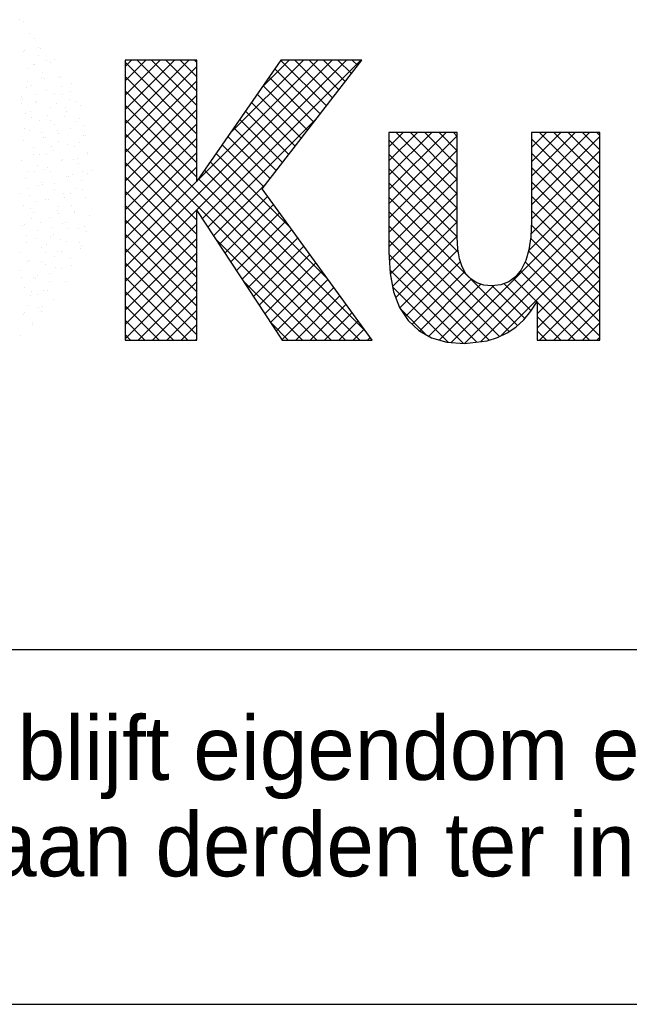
# Model space of a CAD drawing. Extents: x -39327 to 109237, y 358172 to 442272.
# Tile 66 of 96: x 92349 to 94067, y 358172 to 360948. Entities that reach past the tile are written whole.
import ezdxf

# ---------------------------------------------------------------- set-up
doc = ezdxf.new("R2010")
doc.units = 0
doc.header["$LTSCALE"] = 100
doc.layers.get('0').update_dxf_attribs({"linetype": 'CONTINUOUS'})
for name, color, linetype in [('00KAD025', 2, 'CONTINUOUS'), ('00KAD070', 5, 'CONTINUOUS'), ('7', 7, 'CONTINUOUS'), ('BL$4----', 7, 'CONTINUOUS')]:
    doc.layers.add(name, color=color, linetype=linetype)
doc.styles.add('BURO-018', font='BUROFONT.shx', dxfattribs={"height": 180})
doc.styles.add('BURO-025', font='BUROFONT.shx', dxfattribs={"height": 250})
doc.styles.add('BURO-035', font='BUROFONT.shx', dxfattribs={"height": 350})
doc.styles.add('BURO-050', font='BUROFONT.shx', dxfattribs={"height": 500})

# ---------------------------------------------------------------- blocks, each defined once
blk = doc.blocks.new('KUIJPERSKLEUR')
at = {"color": 161}
for p, q in [((-168.885, 27.76), (-168.885, 27.76)), ((-168.781, 27.71), (-168.781, 27.71)), ((-168.598, 27.357), (-168.598, 27.357)), ((-168.457, 27.236), (-168.457, 27.236)), ((-168.357, 26.976), (-168.357, 26.976)), ((-168.31, 26.953), (-168.31, 26.953)), ((-168.346, 26.749), (-168.346, 26.749)), ((-168.511, 26.497), (-168.511, 26.497)), ((-168.467, 26.499), (-168.467, 26.499)), ((-168.126, 26.615), (-168.126, 26.615)), ((-168.023, 26.55), (-168.023, 26.55)), ((-167.905, 26.63), (-167.905, 26.63)), ((-167.794, 26.143), (-167.794, 26.143)), ((-167.735, 26.146), (-167.735, 26.146)), ((-167.702, 25.882), (-167.702, 25.882)), ((-167.417, 25.952), (-167.417, 25.952)), ((-167.684, 25.656), (-167.684, 25.656)), ((-167.448, 25.743), (-167.448, 25.743)), ((-167.471, 25.521), (-167.471, 25.521)), ((-167.307, 25.465), (-167.307, 25.465)), ((-167.16, 25.339), (-167.16, 25.339)), ((-167.317, 24.885), (-167.317, 24.885)), ((-167.196, 24.978), (-167.196, 24.978)), ((-167.047, 24.787), (-167.047, 24.787)), ((-167.463, 24.682), (-167.463, 24.682)), ((-167.086, 24.491), (-167.086, 24.491)), ((-167.029, 24.481), (-167.029, 24.481)), ((-167.352, 24.195), (-167.352, 24.195)), ((-167.202, 24.308), (-167.202, 24.308)), ((-166.975, 24.004), (-166.975, 24.004)), ((-166.971, 23.947), (-166.971, 23.947)), ((-167.357, 23.829), (-167.357, 23.829)), ((-167.252, 23.836), (-167.252, 23.836)), ((-167.242, 23.707), (-167.242, 23.707)), ((-167.408, 23.382), (-167.408, 23.382)), ((-167.126, 23.468), (-167.126, 23.468)), ((-166.964, 23.432), (-166.964, 23.432)), ((-166.865, 23.517), (-166.865, 23.517)), ((-167.131, 23.22), (-167.131, 23.22)), ((-167.281, 22.989), (-167.281, 22.989)), ((-167.12, 22.978), (-167.12, 22.978)), ((-167.435, 22.51), (-167.435, 22.51)), ((-167.021, 22.733), (-167.021, 22.733)), ((-167.352, 22.366), (-167.352, 22.366)), ((-167.343, 22.333), (-167.343, 22.333)), ((-166.91, 22.246), (-166.91, 22.246)), ((-167.676, 22.006), (-167.676, 22.006)), ((-167.59, 22.031), (-167.59, 22.031)), ((-167.499, 21.879), (-167.499, 21.879)), ((-167.241, 21.879), (-167.241, 21.879)), ((-167.055, 21.929), (-167.055, 21.929)), ((-167.012, 21.776), (-167.012, 21.776)), ((-167.745, 21.552), (-167.745, 21.552)), ((-167.566, 21.519), (-167.566, 21.519)), ((-167.212, 21.475), (-167.212, 21.475)), ((-167.131, 21.392), (-167.131, 21.392)), ((-167.721, 21.233), (-167.721, 21.233)), ((-167.166, 21.297), (-167.166, 21.297)), ((-167.455, 21.032), (-167.455, 21.032)), ((-167.434, 20.83), (-167.434, 20.83)), ((-167.878, 20.78), (-167.878, 20.78)), ((-167.722, 20.736), (-167.722, 20.736)), ((-168.488, 20.495), (-168.488, 20.495)), ((-168.44, 20.476), (-168.44, 20.476)), ((-168.387, 20.538), (-168.387, 20.538)), ((-168.053, 20.368), (-168.053, 20.368)), ((-167.59, 20.376), (-167.59, 20.376)), ((-168.377, 20.008), (-168.377, 20.008)), ((-168.209, 20.115), (-168.209, 20.115)), ((-168.1, 20.134), (-168.1, 20.134)), ((-168.644, 19.712), (-168.644, 19.712)), ((-167.942, 19.881), (-167.942, 19.881)), ((-168.766, 19.438), (-168.766, 19.438)), ((-168.749, 19.518), (-168.749, 19.518)), ((-168.364, 19.636), (-168.364, 19.636)), ((-168.267, 19.521), (-168.267, 19.521)), ((-168.256, 19.68), (-168.256, 19.68)), ((-168.533, 19.225), (-168.533, 19.225)), ((-168.518, 19.157), (-168.518, 19.157)), ((-168.864, 18.857), (-168.864, 18.857))]:
    blk.add_line(p, q, dxfattribs=at)
at = {"color": 163}
for p, q in [((-168.781, 26.876), (-168.781, 26.876)), ((-168.754, 26.903), (-168.754, 26.903)), ((-168.671, 26.389), (-168.671, 26.389)), ((-168.281, 26.136), (-168.281, 26.136)), ((-168.236, 26.262), (-168.236, 26.262)), ((-168.179, 26.096), (-168.179, 26.096)), ((-168.689, 25.854), (-168.689, 25.854)), ((-168.666, 26.019), (-168.666, 26.019)), ((-168.56, 25.902), (-168.56, 25.902)), ((-168.827, 25.606), (-168.827, 25.606)), ((-168.435, 25.657), (-168.435, 25.657)), ((-168.125, 25.775), (-168.125, 25.775)), ((-167.892, 25.692), (-167.892, 25.692)), ((-168.845, 25.4), (-168.845, 25.4)), ((-168.821, 25.54), (-168.821, 25.54)), ((-168.45, 25.415), (-168.45, 25.415)), ((-168.401, 25.45), (-168.401, 25.45)), ((-168.015, 25.288), (-168.015, 25.288)), ((-167.857, 25.403), (-167.857, 25.403)), ((-167.604, 25.289), (-167.604, 25.289)), ((-168.716, 25.119), (-168.716, 25.119)), ((-168.59, 25.178), (-168.59, 25.178)), ((-168.558, 24.996), (-168.558, 24.996)), ((-168.114, 25.047), (-168.114, 25.047)), ((-167.626, 25.042), (-167.626, 25.042)), ((-167.573, 25.169), (-167.573, 25.169)), ((-168.339, 24.928), (-168.339, 24.928)), ((-168.011, 24.924), (-168.011, 24.924)), ((-167.904, 24.801), (-167.904, 24.801)), ((-168.745, 24.7), (-168.745, 24.7)), ((-168.606, 24.632), (-168.606, 24.632)), ((-168.27, 24.593), (-168.27, 24.593)), ((-168.229, 24.441), (-168.229, 24.441)), ((-168.166, 24.445), (-168.166, 24.445)), ((-167.827, 24.643), (-167.827, 24.643)), ((-167.781, 24.563), (-167.781, 24.563)), ((-168.78, 24.351), (-168.78, 24.351)), ((-167.983, 24.189), (-167.983, 24.189)), ((-167.794, 24.314), (-167.794, 24.314)), ((-167.539, 24.239), (-167.539, 24.239)), ((-168.495, 24.145), (-168.495, 24.145)), ((-168.493, 23.947), (-168.493, 23.947)), ((-168.321, 23.966), (-168.321, 23.966)), ((-168.118, 23.954), (-168.118, 23.954)), ((-167.935, 24.084), (-167.935, 24.084)), ((-168.826, 23.777), (-168.826, 23.777)), ((-168.385, 23.658), (-168.385, 23.658)), ((-168.09, 23.605), (-168.09, 23.605)), ((-167.695, 23.786), (-167.695, 23.786)), ((-167.683, 23.827), (-167.683, 23.827)), ((-168.649, 23.493), (-168.649, 23.493)), ((-168.476, 23.487), (-168.476, 23.487)), ((-168.205, 23.544), (-168.205, 23.544)), ((-168.008, 23.467), (-168.008, 23.467)), ((-167.573, 23.34), (-167.573, 23.34)), ((-167.512, 23.35), (-167.512, 23.35)), ((-168.716, 23.29), (-168.716, 23.29)), ((-168.361, 23.09), (-168.361, 23.09)), ((-168.274, 23.171), (-168.274, 23.171)), ((-168.245, 23.126), (-168.245, 23.126)), ((-167.918, 23.14), (-167.918, 23.14)), ((-168.871, 22.848), (-168.871, 22.848)), ((-168.63, 23.008), (-168.63, 23.008)), ((-168.605, 22.803), (-168.605, 22.803)), ((-167.897, 22.98), (-167.897, 22.98)), ((-167.666, 22.871), (-167.666, 22.871)), ((-167.462, 22.853), (-167.462, 22.853)), ((-168.785, 22.529), (-168.785, 22.529)), ((-168.4, 22.647), (-168.4, 22.647)), ((-168.164, 22.684), (-168.164, 22.684)), ((-168.074, 22.686), (-168.074, 22.686)), ((-167.787, 22.493), (-167.787, 22.493)), ((-167.63, 22.736), (-167.63, 22.736)), ((-168.584, 22.444), (-168.584, 22.444)), ((-168.495, 22.316), (-168.495, 22.316)), ((-167.821, 22.392), (-167.821, 22.392)), ((-167.786, 22.283), (-167.786, 22.283)), ((-168.819, 21.956), (-168.819, 21.956)), ((-168.74, 21.99), (-168.74, 21.99)), ((-168.554, 22.168), (-168.554, 22.168)), ((-168.296, 22.041), (-168.296, 22.041)), ((-168.053, 22.197), (-168.053, 22.197)), ((-168.709, 21.689), (-168.709, 21.689)), ((-168.384, 21.829), (-168.384, 21.829)), ((-167.976, 21.913), (-167.976, 21.913)), ((-167.943, 21.71), (-167.943, 21.71)), ((-168.708, 21.469), (-168.708, 21.469)), ((-168.452, 21.587), (-168.452, 21.587)), ((-168.13, 21.434), (-168.13, 21.434)), ((-168.009, 21.637), (-168.009, 21.637)), ((-168.864, 21.21), (-168.864, 21.21)), ((-168.274, 21.342), (-168.274, 21.342)), ((-168.165, 21.183), (-168.165, 21.183)), ((-167.832, 21.223), (-167.832, 21.223)), ((-168.675, 20.941), (-168.675, 20.941)), ((-168.598, 20.982), (-168.598, 20.982)), ((-168.285, 20.955), (-168.285, 20.955)), ((-168.163, 20.855), (-168.163, 20.855)), ((-167.9, 21.073), (-167.9, 21.073)), ((-168.865, 20.686), (-168.865, 20.686)), ((-168.054, 20.594), (-168.054, 20.594)), ((-168.831, 20.487), (-168.831, 20.487)), ((-168.754, 20.199), (-168.754, 20.199)), ((-168.595, 19.997), (-168.595, 19.997)), ((-168.544, 20.084), (-168.544, 20.084))]:
    blk.add_line(p, q, dxfattribs=at)
at = {"color": 170}
for p, q in [((-165.918, 20.782), (-160.081, 26.619)), ((-165.918, 20.378), (-159.677, 26.619)), ((-165.918, 26.44), (-165.739, 26.619)), ((-165.918, 26.036), (-165.335, 26.619)), ((-165.918, 25.632), (-164.931, 26.619)), ((-165.918, 25.227), (-164.526, 26.619)), ((-165.918, 24.823), (-164.122, 26.619)), ((-163.894, 24.536), (-165.918, 26.56)), ((-165.918, 24.419), (-163.894, 26.443)), ((-163.894, 24.94), (-165.573, 26.619)), ((-163.894, 25.344), (-165.169, 26.619)), ((-163.894, 25.748), (-164.765, 26.619)), ((-163.894, 26.152), (-164.361, 26.619)), ((-163.894, 26.556), (-163.957, 26.619)), ((-163.889, 23.216), (-160.485, 26.619)), ((-163.742, 22.15), (-159.273, 26.619)), ((-162.969, 24.54), (-160.889, 26.619)), ((-162.048, 25.864), (-161.294, 26.619)), ((-160.42, 25.102), (-161.693, 26.376)), ((-160.243, 25.33), (-161.527, 26.614)), ((-160.067, 25.558), (-161.128, 26.619)), ((-159.89, 25.785), (-160.724, 26.619)), ((-159.714, 26.013), (-160.32, 26.619)), ((-159.538, 26.241), (-159.916, 26.619)), ((-159.361, 26.469), (-159.512, 26.619)), ((-163.894, 24.132), (-165.918, 26.155)), ((-160.596, 24.874), (-161.859, 26.137)), ((-165.918, 24.015), (-163.894, 26.039)), ((-160.772, 24.647), (-162.024, 25.899)), ((-163.894, 23.728), (-165.918, 25.751)), ((-165.918, 23.611), (-163.894, 25.635)), ((-160.949, 24.419), (-162.19, 25.66)), ((-163.894, 23.324), (-165.918, 25.347)), ((-161.125, 24.191), (-162.356, 25.422)), ((-165.918, 23.207), (-163.894, 25.23)), ((-161.301, 23.963), (-162.521, 25.183)), ((-159.703, 18.728), (-165.918, 24.943)), ((-165.918, 22.803), (-163.894, 24.826)), ((-163.582, 21.906), (-160.536, 24.952)), ((-161.478, 23.736), (-162.687, 24.945)), ((-160.107, 18.728), (-165.918, 24.539)), ((-161.83, 23.28), (-163.018, 24.468)), ((-161.654, 23.508), (-162.853, 24.707)), ((-158.479, 24.18), (-158.083, 24.576)), ((-158.479, 23.776), (-157.679, 24.576)), ((-158.479, 23.372), (-157.275, 24.576)), ((-158.479, 22.968), (-156.871, 24.576)), ((-158.479, 22.564), (-156.554, 24.489)), ((-156.554, 22.853), (-158.277, 24.576)), ((-156.554, 23.257), (-157.873, 24.576)), ((-156.554, 23.661), (-157.469, 24.576)), ((-156.554, 24.065), (-157.064, 24.576)), ((-156.554, 24.469), (-156.66, 24.576)), ((-154.465, 22.941), (-152.83, 24.576)), ((-154.465, 23.345), (-153.234, 24.576)), ((-154.465, 23.749), (-153.638, 24.576)), ((-154.465, 24.153), (-154.042, 24.576)), ((-154.465, 24.557), (-154.446, 24.576)), ((-154.465, 22.537), (-152.539, 24.462)), ((-152.539, 22.879), (-154.236, 24.576)), ((-152.539, 23.284), (-153.832, 24.576)), ((-152.539, 23.688), (-153.427, 24.576)), ((-152.539, 24.092), (-153.023, 24.576)), ((-152.539, 24.496), (-152.619, 24.576)), ((-165.918, 22.399), (-163.894, 24.422)), ((-162.007, 23.052), (-163.184, 24.23)), ((-156.554, 22.449), (-158.479, 24.374)), ((-152.539, 22.475), (-154.465, 24.401)), ((-163.894, 22.111), (-165.918, 24.135)), ((-165.918, 21.995), (-163.894, 24.018)), ((-161.27, 21.911), (-163.35, 23.991)), ((-158.479, 22.16), (-156.554, 24.085)), ((-156.554, 22.044), (-158.479, 23.97)), ((-154.465, 22.133), (-152.539, 24.058)), ((-152.539, 22.071), (-154.465, 23.997)), ((-163.894, 21.707), (-165.918, 23.731)), ((-165.918, 21.59), (-163.894, 23.614)), ((-160.196, 20.433), (-163.515, 23.753)), ((-158.479, 21.756), (-156.554, 23.681)), ((-154.481, 21.712), (-152.539, 23.654)), ((-163.894, 21.303), (-165.918, 23.327)), ((-159.122, 18.955), (-163.681, 23.514)), ((-156.554, 21.64), (-158.479, 23.566)), ((-152.539, 21.667), (-154.465, 23.592)), ((-165.918, 21.186), (-163.894, 23.21)), ((-159.299, 18.728), (-163.847, 23.276)), ((-163.421, 21.663), (-161.923, 23.161)), ((-158.479, 21.352), (-156.554, 23.277)), ((-156.525, 21.208), (-158.479, 23.161)), ((-154.545, 21.244), (-152.539, 23.25)), ((-152.539, 21.263), (-154.465, 23.188)), ((-163.894, 20.899), (-165.918, 22.923)), ((-163.261, 21.419), (-161.9, 22.779)), ((-158.465, 20.961), (-156.554, 22.873)), ((-156.726, 18.66), (-152.539, 22.846)), ((-152.539, 20.859), (-154.465, 22.784)), ((-163.894, 20.495), (-165.918, 22.518)), ((-163.101, 21.175), (-161.73, 22.545)), ((-156.214, 20.493), (-158.479, 22.757)), ((-162.94, 20.931), (-161.56, 22.311)), ((-155.095, 18.969), (-158.479, 22.353)), ((-158.441, 20.581), (-156.554, 22.468)), ((-156.351, 18.63), (-152.539, 22.442)), ((-152.539, 20.455), (-154.465, 22.38)), ((-163.894, 20.091), (-165.918, 22.114)), ((-165.918, 19.974), (-163.894, 21.998)), ((-162.78, 20.687), (-161.39, 22.077)), ((-155.36, 18.83), (-158.479, 21.949)), ((-158.377, 20.241), (-156.554, 22.064)), ((-155.896, 18.681), (-152.539, 22.038)), ((-152.539, 20.051), (-154.469, 21.98)), ((-163.894, 19.687), (-165.918, 21.71)), ((-162.62, 20.444), (-161.22, 21.843)), ((-158.287, 19.927), (-156.554, 21.66)), ((-165.918, 19.57), (-163.894, 21.593)), ((-160.511, 18.728), (-163.374, 21.591)), ((-162.459, 20.2), (-161.05, 21.609)), ((-155.654, 18.721), (-158.479, 21.545)), ((-155.327, 18.846), (-152.539, 21.634)), ((-152.539, 19.647), (-154.491, 21.598)), ((-163.894, 19.282), (-165.918, 21.306)), ((-165.918, 19.166), (-163.894, 21.189)), ((-162.299, 19.956), (-160.88, 21.375)), ((-162.139, 19.712), (-160.71, 21.141)), ((-156.006, 18.668), (-158.475, 21.137)), ((-158.173, 19.637), (-156.536, 21.274)), ((-152.539, 19.242), (-154.544, 21.247)), ((-154.301, 19.468), (-152.539, 21.229)), ((-163.894, 18.878), (-165.918, 20.902)), ((-161.978, 19.469), (-160.54, 20.907)), ((-158.014, 19.391), (-156.467, 20.939)), ((-152.539, 18.838), (-154.638, 20.937)), ((-154.301, 19.064), (-152.539, 20.825)), ((-165.918, 18.762), (-163.894, 20.785)), ((-161.818, 19.225), (-160.37, 20.673)), ((-156.374, 18.632), (-158.452, 20.71)), ((-157.829, 19.173), (-156.345, 20.657)), ((-152.827, 18.722), (-154.781, 20.676)), ((-164.148, 18.728), (-165.918, 20.498)), ((-165.548, 18.728), (-163.894, 20.381)), ((-160.915, 18.728), (-162.598, 20.41)), ((-161.658, 18.981), (-160.2, 20.439)), ((-157.615, 18.982), (-156.158, 20.44)), ((-157.357, 18.837), (-155.892, 20.302)), ((-154.858, 19.136), (-156.168, 20.447)), ((-154.468, 19.555), (-155.229, 20.316)), ((-154.31, 19.801), (-154.972, 20.463)), ((-154.239, 18.722), (-152.539, 20.421)), ((-164.552, 18.728), (-165.918, 20.094)), ((-161.497, 18.737), (-160.03, 20.205)), ((-156.813, 18.666), (-158.375, 20.229)), ((-157.059, 18.73), (-155.53, 20.259)), ((-154.651, 19.333), (-155.572, 20.255)), ((-153.835, 18.722), (-152.539, 20.017)), ((-165.143, 18.728), (-163.894, 19.977)), ((-161.102, 18.728), (-159.86, 19.971)), ((-160.698, 18.728), (-159.69, 19.737)), ((-153.231, 18.722), (-154.301, 19.792)), ((-164.956, 18.728), (-165.918, 19.69)), ((-164.739, 18.728), (-163.894, 19.573)), ((-160.294, 18.728), (-159.52, 19.503)), ((-157.426, 18.875), (-158.146, 19.595)), ((-153.431, 18.722), (-152.539, 19.613)), ((-165.36, 18.728), (-165.918, 19.285)), ((-164.335, 18.728), (-163.894, 19.169)), ((-161.319, 18.728), (-161.821, 19.23)), ((-159.89, 18.728), (-159.35, 19.268)), ((-153.635, 18.722), (-154.301, 19.388)), ((-153.027, 18.722), (-152.539, 19.209)), ((-165.765, 18.728), (-165.918, 18.881)), ((-159.486, 18.728), (-159.179, 19.034)), ((-154.039, 18.722), (-154.301, 18.984)), ((-163.931, 18.728), (-163.894, 18.765)), ((-159.082, 18.728), (-159.009, 18.8)), ((-152.622, 18.722), (-152.539, 18.805))]:
    blk.add_line(p, q, dxfattribs=at)
at = {"layer": '7', "color": 170, "linetype": 'CONTINUOUS'}
for p, q in [((-165.918, 26.619), (-165.918, 18.728)), ((-163.894, 26.619), (-165.918, 26.619)), ((-161.524, 26.619), (-163.894, 23.207)), ((-163.894, 23.207), (-163.894, 26.619)), ((-162.054, 22.991), (-159.245, 26.619)), ((-159.245, 26.619), (-161.524, 26.619)), ((-158.479, 24.576), (-158.479, 21.203)), ((-156.554, 24.576), (-158.479, 24.576)), ((-156.554, 21.623), (-156.554, 24.576)), ((-154.465, 24.576), (-154.465, 22.068)), ((-152.539, 24.576), (-154.465, 24.576)), ((-152.539, 18.722), (-152.539, 24.576)), ((-158.957, 18.728), (-162.054, 22.991)), ((-163.894, 22.382), (-161.491, 18.728)), ((-163.894, 18.728), (-163.894, 22.382)), ((-154.465, 22.068), (-154.484, 21.642)), ((-156.54, 21.302), (-156.554, 21.623)), ((-154.484, 21.642), (-154.536, 21.276)), ((-158.479, 21.203), (-158.446, 20.608)), ((-156.495, 21.02), (-156.54, 21.302)), ((-154.536, 21.276), (-154.622, 20.968)), ((-156.416, 20.791), (-156.495, 21.02)), ((-154.622, 20.968), (-154.753, 20.712)), ((-158.446, 20.608), (-158.348, 20.084)), ((-156.311, 20.594), (-156.416, 20.791)), ((-156.174, 20.45), (-156.311, 20.594)), ((-154.753, 20.712), (-154.91, 20.509)), ((-156.003, 20.339), (-156.174, 20.45)), ((-155.807, 20.274), (-156.003, 20.339)), ((-155.584, 20.254), (-155.807, 20.274)), ((-155.323, 20.28), (-155.584, 20.254)), ((-155.1, 20.365), (-155.323, 20.28)), ((-154.91, 20.509), (-155.1, 20.365)), ((-158.348, 20.084), (-158.178, 19.645)), ((-154.478, 19.54), (-154.301, 19.815)), ((-154.301, 19.815), (-154.301, 18.722)), ((-158.178, 19.645), (-157.942, 19.278)), ((-154.681, 19.298), (-154.478, 19.54)), ((-157.942, 19.278), (-157.641, 18.997)), ((-154.903, 19.095), (-154.681, 19.298)), ((-157.641, 18.997), (-157.28, 18.793)), ((-155.421, 18.8), (-155.152, 18.931)), ((-155.152, 18.931), (-154.903, 19.095)), ((-165.918, 18.728), (-163.894, 18.728)), ((-161.491, 18.728), (-158.957, 18.728)), ((-157.28, 18.793), (-156.848, 18.669)), ((-156.848, 18.669), (-156.351, 18.63)), ((-156.351, 18.63), (-155.709, 18.702)), ((-155.709, 18.702), (-155.421, 18.8)), ((-154.301, 18.722), (-152.539, 18.722))]:
    blk.add_line(p, q, dxfattribs=at)
at = {"color": 1, "style": 'BURO-018'}
for s, p in [('Deze tekening blijft eigendom en mag zonder onze schriftelijke toestemming niet', (-185, 6.326)), ('gekopieerd of aan derden ter inzage worden gegeven, noch voor of door derden worden gebruikt', (-185, 3.607))]:
    blk.add_text(s, height=1.8, dxfattribs=at).set_placement(p)
at = {"color": 150, "style": 'BURO-025'}
for tag, p in [('TKSCHAAL', (-167, 67)), ('TKBLADNR', (-124, 67)), ('TKDATCREAT', (-81, 67)), ('TKDATA', (-30, 67)), ('TKINIT', (-30, 58)), ('PRPRLEID', (-30, 49)), ('PRGRLEID', (-30, 40))]:
    blk.add_attdef(tag, p, '', height=2.5, dxfattribs=at)
at = {"color": 3, "style": 'BURO-035'}
for tag, p in [('PROMSCHR', (-177, 55)), ('TK1OMSCHR', (-177, 42))]:
    blk.add_attdef(tag, p, '', height=3.5, dxfattribs=at)
at = {"color": 1, "style": 'BURO-025'}
blk.add_attdef('TKFILE', (-4, 40), '', height=2.5, rotation=90, dxfattribs=at)
blk.add_attdef('PRNAAM', (-30, 31.5), '', height=2.5, dxfattribs=at)
at = {"color": 4, "style": 'BURO-050'}
blk.add_attdef('TKTEKNR', (-48, 19), '', height=5, dxfattribs=at)

msp = doc.modelspace()

# ---------------------------------------------------------------- linework, layer by layer
at = {"layer": '00KAD025', "linetype": 'CONTINUOUS'}
msp.add_line((-39327.3, 358171.9), (109237.4, 358171.9), dxfattribs=at)
at = {"layer": '00KAD070', "linetype": 'CONTINUOUS'}
msp.add_line((-38327.3, 359171.9), (108237.4, 359171.9), dxfattribs=at)

# ---------------------------------------------------------------- block references
at = {"layer": 'BL$4----', "xscale": 100, "yscale": 100, "zscale": 100}
msp.add_blockref('KUIJPERSKLEUR', (109237.4, 358171.9), dxfattribs=at)

doc.saveas('drawing.dxf')
